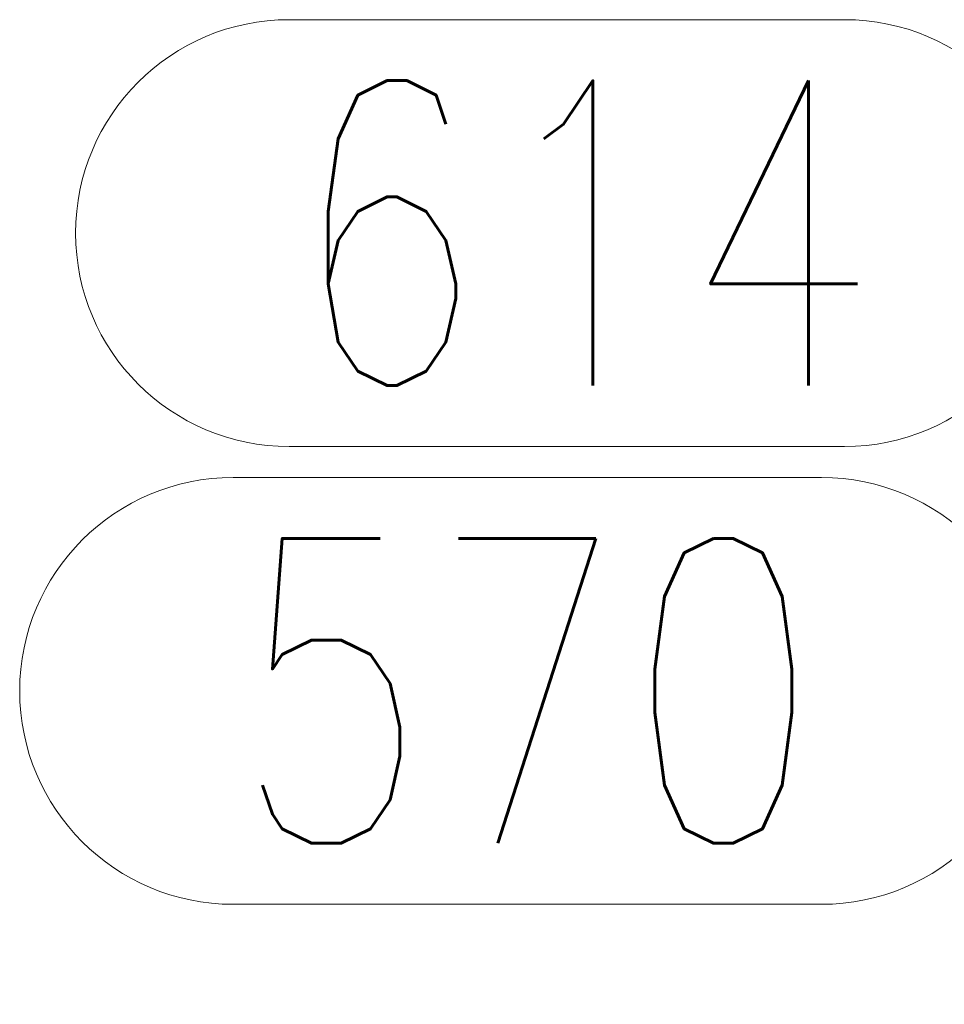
# Model space of a CAD drawing. Header units: millimetres. Extents: x -851 to 2, y 9346 to 10016.
# Tile 20 of 256: x -701 to -692, y 9394 to 9404. Entities that reach past the tile are written whole.
import ezdxf

# ---------------------------------------------------------------- set-up
doc = ezdxf.new("R2010")
doc.units = ezdxf.units.MM
doc.header["$LTSCALE"] = 10
doc.layers.add('PS_Pos', color=1, linetype='Continuous', lineweight=15)
doc.styles.add('simplex', font='simplex.shx', dxfattribs={"width": 0.75})

# ---------------------------------------------------------------- blocks, each defined once
blk = doc.blocks.new('*X1152')
at = {"color": 1}
for p, q in [((-698.7257, 9399.3232), (-692.9399, 9399.3232)), ((-698.7257, 9395.1232), (-692.9399, 9395.1232))]:
    blk.add_line(p, q, dxfattribs=at)
for centre, start, end in [((-698.7257, 9397.2232), 90, 270), ((-692.9399, 9397.2232), 270, 90)]:
    blk.add_arc(centre, 2.1, start, end, dxfattribs=at)
at = {"color": 30, "style": 'simplex', "width": 0.75}
blk.add_text('570', height=3, dxfattribs=at).set_placement((-698.7257, 9395.7232))
blk = doc.blocks.new('*X1153')
at = {"color": 1}
for p, q in [((-698.1761, 9403.8274), (-692.7118, 9403.8274)), ((-690.6118, 9401.7274), (-685.6118, 9401.7274)), ((-683.8684, 9394.1392), (-685.6118, 9401.7274)), ((-698.1761, 9399.6274), (-692.7118, 9399.6274))]:
    blk.add_line(p, q, dxfattribs=at)
for centre, start, end in [((-698.1761, 9401.7274), 90, 270), ((-692.7118, 9401.7274), 270, 90)]:
    blk.add_arc(centre, 2.1, start, end, dxfattribs=at)
at = {"color": 30, "style": 'simplex', "width": 0.75}
blk.add_text('614', height=3, dxfattribs=at).set_placement((-698.1761, 9400.2274))

msp = doc.modelspace()

# ---------------------------------------------------------------- block references
at = {"layer": 'PS_Pos'}
for name in ['*X1153', '*X1152']:
    msp.add_blockref(name, (0, 0), dxfattribs=at)

doc.saveas('drawing.dxf')
